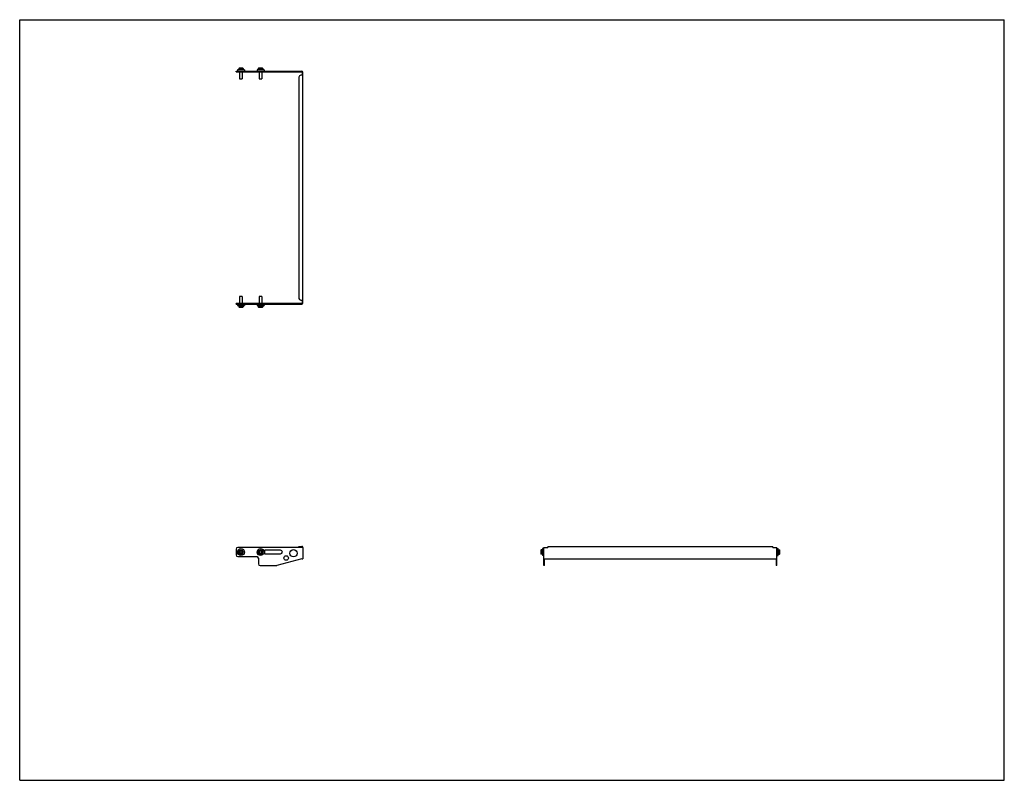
# Model space of a CAD drawing. Header units: inches. Extents: x 0 to 88, y 0 to 68.
import ezdxf

# ---------------------------------------------------------------- set-up
doc = ezdxf.new("R2010")
doc.units = ezdxf.units.IN
doc.header["$LTSCALE"] = 4.84
doc.header["$MEASUREMENT"] = 0
doc.layers.get('0').update_dxf_attribs({"linetype": 'CONTINUOUS'})
for name, color, linetype in [('207125_20_1_BL0', 7, 'CONTINUOUS'), ('605279P_BL3', 7, 'CONTINUOUS'), ('605279P_BL4', 7, 'CONTINUOUS'), ('605279P_BL7', 7, 'CONTINUOUS'), ('605279P_BL8', 7, 'CONTINUOUS'), ('950620M_BL1', 7, 'CONTINUOUS'), ('950620M_BL2', 7, 'CONTINUOUS'), ('950620M_BL5', 7, 'CONTINUOUS'), ('950620M_BL6', 7, 'CONTINUOUS')]:
    doc.layers.add(name, color=color, linetype=linetype)

# ---------------------------------------------------------------- blocks, each defined once
blk = doc.blocks.new('207125_20_1_BL0', base_point=(43.501, 41.291))
at = {"layer": '207125_20_1_BL0', "color": 7, "linetype": 'CONTINUOUS'}
for p, q in [((19.337, 63.339), (19.337, 63.387)), ((19.337, 63.387), (25.217, 63.387)), ((19.337, 63.339), (25.217, 63.339)), ((24.963, 62.876), (24.963, 43.086)), ((25.313, 63.026), (25.113, 63.026)), ((25.265, 63.026), (25.265, 63.291)), ((25.313, 42.672), (25.313, 63.291)), ((25.217, 42.624), (19.337, 42.624)), ((19.337, 42.576), (19.337, 42.624)), ((19.337, 42.576), (25.217, 42.576)), ((25.113, 42.936), (25.313, 42.936)), ((25.265, 42.672), (25.265, 42.936)), ((19.337, 20.671), (19.337, 20.146)), ((25.313, 20.821), (19.487, 20.821)), ((21.874, 20.521), (21.874, 20.295)), ((23.324, 20.571), (21.924, 20.571)), ((21.924, 20.245), (23.324, 20.245)), ((24.963, 20.917), (25.217, 20.917)), ((24.963, 20.869), (24.963, 20.917)), ((24.963, 20.869), (25.217, 20.869)), ((25.313, 20.821), (25.313, 19.799)), ((46.853, 19.196), (46.853, 20.821)), ((46.853, 20.821), (47.214, 20.821)), ((47.214, 20.917), (47.214, 20.821)), ((47.214, 20.917), (67.304, 20.917)), ((67.304, 20.821), (67.304, 20.917)), ((67.304, 20.821), (67.664, 20.821)), ((67.664, 19.196), (67.664, 20.821)), ((19.487, 19.996), (21.188, 19.996)), ((21.338, 19.846), (21.338, 19.346)), ((25.217, 19.799), (22.986, 19.201)), ((25.217, 19.799), (25.313, 19.799)), ((46.853, 19.799), (67.664, 19.799)), ((46.901, 19.196), (46.901, 19.799)), ((67.616, 19.799), (67.616, 19.196)), ((21.488, 19.196), (22.947, 19.196)), ((46.901, 19.196), (46.853, 19.196)), ((67.664, 19.196), (67.616, 19.196))]:
    blk.add_line(p, q, dxfattribs=at)
for centre, radius in [((24.472, 20.298), 0.325), ((23.814, 19.871), 0.2)]:
    blk.add_circle(centre, radius, dxfattribs=at)
for centre, radius, start, end in [((25.217, 63.291), 0.096, 0, 90), ((25.113, 62.876), 0.15, 90, 180), ((25.217, 63.291), 0.048, 0, 90), ((25.113, 43.086), 0.15, 180, 270), ((25.217, 42.672), 0.096, 270, 360), ((25.217, 42.672), 0.048, 270, 360), ((19.487, 20.671), 0.15, 90, 180), ((21.924, 20.521), 0.05, 90, 180), ((21.924, 20.295), 0.05, 180, 270), ((23.324, 20.408), 0.163, 270, 90), ((25.217, 20.821), 0.096, 0, 90), ((25.217, 20.821), 0.048, 0, 90), ((19.487, 20.146), 0.15, 180, 270), ((21.188, 19.846), 0.15, 0, 90), ((21.488, 19.346), 0.15, 180, 270), ((22.947, 19.346), 0.15, 270, 285)]:
    blk.add_arc(centre, radius, start, end, dxfattribs=at)
blk = doc.blocks.new('950620M_BL1', base_point=(19.775, 31.727))
at = {"layer": '950620M_BL1', "color": 7, "linetype": 'CONTINUOUS'}
for p, q in [((19.661, 43.243), (19.657, 43.239)), ((19.893, 43.239), (19.657, 43.239)), ((19.657, 43.239), (19.657, 42.624)), ((19.889, 43.243), (19.661, 43.243)), ((19.889, 43.243), (19.893, 43.239)), ((19.893, 43.239), (19.893, 42.624)), ((19.578, 42.456), (19.578, 42.322)), ((19.578, 42.322), (19.972, 42.322)), ((19.578, 42.322), (19.602, 42.298)), ((19.602, 42.298), (19.948, 42.298)), ((19.972, 42.322), (19.948, 42.298)), ((19.972, 42.456), (19.972, 42.322)), ((19.775, 20.499), (19.696, 20.454)), ((19.696, 20.363), (19.696, 20.454)), ((19.696, 20.363), (19.775, 20.317)), ((19.854, 20.454), (19.775, 20.499)), ((19.775, 20.317), (19.854, 20.363)), ((19.854, 20.454), (19.854, 20.363))]:
    blk.add_line(p, q, dxfattribs=at)
for radius in [0.197, 0.173]:
    blk.add_circle((19.775, 20.408), radius, dxfattribs=at)
blk = doc.blocks.new('950620M_BL2', base_point=(34.031, 31.727))
at = {"layer": '950620M_BL2', "color": 7, "linetype": 'CONTINUOUS'}
for p, q in [((21.411, 43.243), (21.407, 43.239)), ((21.643, 43.239), (21.407, 43.239)), ((21.407, 43.239), (21.407, 42.624)), ((21.639, 43.243), (21.411, 43.243)), ((21.639, 43.243), (21.643, 43.239)), ((21.643, 43.239), (21.643, 42.624)), ((21.328, 42.456), (21.328, 42.322)), ((21.328, 42.322), (21.722, 42.322)), ((21.328, 42.322), (21.352, 42.298)), ((21.352, 42.298), (21.698, 42.298)), ((21.722, 42.322), (21.698, 42.298)), ((21.722, 42.456), (21.722, 42.322)), ((21.525, 20.499), (21.446, 20.454)), ((21.446, 20.363), (21.446, 20.454)), ((21.446, 20.363), (21.525, 20.317)), ((21.604, 20.454), (21.525, 20.499)), ((21.525, 20.317), (21.604, 20.363)), ((21.604, 20.454), (21.604, 20.363)), ((46.576, 20.581), (46.6, 20.605)), ((46.576, 20.581), (46.576, 20.235)), ((46.6, 20.605), (46.6, 20.211)), ((46.733, 20.605), (46.6, 20.605)), ((46.576, 20.235), (46.6, 20.211)), ((46.733, 20.211), (46.6, 20.211))]:
    blk.add_line(p, q, dxfattribs=at)
for radius in [0.197, 0.173]:
    blk.add_circle((21.525, 20.408), radius, dxfattribs=at)
blk = doc.blocks.new('605279P_BL3', base_point=(19.775, 31.337))
at = {"layer": '605279P_BL3', "color": 7, "linetype": 'CONTINUOUS'}
for p, q in [((19.465, 42.576), (19.465, 42.456)), ((19.465, 42.456), (20.085, 42.456)), ((20.085, 42.576), (20.085, 42.456))]:
    blk.add_line(p, q, dxfattribs=at)
blk.add_circle((19.775, 20.408), 0.31, dxfattribs=at)
blk = doc.blocks.new('605279P_BL4', base_point=(34.034, 31.337))
at = {"layer": '605279P_BL4', "color": 7, "linetype": 'CONTINUOUS'}
for p, q in [((21.215, 42.576), (21.215, 42.456)), ((21.215, 42.456), (21.835, 42.456)), ((21.835, 42.576), (21.835, 42.456)), ((46.733, 20.718), (46.733, 20.098)), ((46.853, 20.718), (46.733, 20.718)), ((46.853, 20.098), (46.733, 20.098))]:
    blk.add_line(p, q, dxfattribs=at)
blk.add_circle((21.525, 20.408), 0.31, dxfattribs=at)
blk = doc.blocks.new('950620M_BL5', base_point=(19.775, 63.192))
at = {"layer": '950620M_BL5', "color": 7, "linetype": 'CONTINUOUS'}
for p, q in [((19.602, 63.664), (19.578, 63.641)), ((19.578, 63.641), (19.578, 63.507)), ((19.972, 63.641), (19.578, 63.641)), ((19.948, 63.664), (19.602, 63.664)), ((19.948, 63.664), (19.972, 63.641)), ((19.972, 63.641), (19.972, 63.507)), ((19.657, 63.339), (19.657, 62.723)), ((19.657, 62.723), (19.661, 62.719)), ((19.657, 62.723), (19.893, 62.723)), ((19.661, 62.719), (19.889, 62.719)), ((19.893, 62.723), (19.889, 62.719)), ((19.893, 63.339), (19.893, 62.723))]:
    blk.add_line(p, q, dxfattribs=at)
blk = doc.blocks.new('950620M_BL6', base_point=(44.635, 41.938))
at = {"layer": '950620M_BL6', "color": 7, "linetype": 'CONTINUOUS'}
for p, q in [((21.352, 63.664), (21.328, 63.641)), ((21.328, 63.641), (21.328, 63.507)), ((21.722, 63.641), (21.328, 63.641)), ((21.698, 63.664), (21.352, 63.664)), ((21.698, 63.664), (21.722, 63.641)), ((21.722, 63.641), (21.722, 63.507)), ((21.407, 63.339), (21.407, 62.723)), ((21.407, 62.723), (21.411, 62.719)), ((21.407, 62.723), (21.643, 62.723)), ((21.411, 62.719), (21.639, 62.719)), ((21.643, 62.723), (21.639, 62.719)), ((21.643, 63.339), (21.643, 62.723)), ((67.784, 20.605), (67.918, 20.605)), ((67.942, 20.581), (67.918, 20.605)), ((67.918, 20.211), (67.918, 20.605)), ((67.942, 20.235), (67.942, 20.581)), ((67.784, 20.211), (67.918, 20.211)), ((67.942, 20.235), (67.918, 20.211))]:
    blk.add_line(p, q, dxfattribs=at)
blk = doc.blocks.new('605279P_BL7', base_point=(19.775, 63.447))
at = {"layer": '605279P_BL7', "color": 7, "linetype": 'CONTINUOUS'}
for p, q in [((19.465, 63.507), (19.465, 63.387)), ((20.085, 63.507), (19.465, 63.507)), ((20.085, 63.507), (20.085, 63.387))]:
    blk.add_line(p, q, dxfattribs=at)
blk = doc.blocks.new('605279P_BL8', base_point=(44.5, 41.802))
at = {"layer": '605279P_BL8', "color": 7, "linetype": 'CONTINUOUS'}
for p, q in [((21.215, 63.507), (21.215, 63.387)), ((21.835, 63.507), (21.215, 63.507)), ((21.835, 63.507), (21.835, 63.387)), ((67.664, 20.718), (67.784, 20.718)), ((67.784, 20.098), (67.784, 20.718)), ((67.664, 20.098), (67.784, 20.098))]:
    blk.add_line(p, q, dxfattribs=at)

msp = doc.modelspace()

# ---------------------------------------------------------------- linework, layer by layer
at = {"color": 7, "linetype": 'CONTINUOUS'}
for p, q in [((0, 0), (0, 68)), ((0, 68), (88, 68)), ((88, 0), (88, 68)), ((0, 0), (88, 0))]:
    msp.add_line(p, q, dxfattribs=at)

# ---------------------------------------------------------------- block references
at = {"layer": '207125_20_1_BL0'}
msp.add_blockref('207125_20_1_BL0', (43.501, 41.291), dxfattribs=at)
at = {"layer": '605279P_BL3'}
msp.add_blockref('605279P_BL3', (19.775, 31.337), dxfattribs=at)
at = {"layer": '605279P_BL4'}
msp.add_blockref('605279P_BL4', (34.034, 31.337), dxfattribs=at)
at = {"layer": '605279P_BL7'}
msp.add_blockref('605279P_BL7', (19.775, 63.447), dxfattribs=at)
at = {"layer": '605279P_BL8'}
msp.add_blockref('605279P_BL8', (44.5, 41.802), dxfattribs=at)
at = {"layer": '950620M_BL1'}
msp.add_blockref('950620M_BL1', (19.775, 31.727), dxfattribs=at)
at = {"layer": '950620M_BL2'}
msp.add_blockref('950620M_BL2', (34.031, 31.727), dxfattribs=at)
at = {"layer": '950620M_BL5'}
msp.add_blockref('950620M_BL5', (19.775, 63.192), dxfattribs=at)
at = {"layer": '950620M_BL6'}
msp.add_blockref('950620M_BL6', (44.635, 41.938), dxfattribs=at)

doc.saveas('drawing.dxf')
